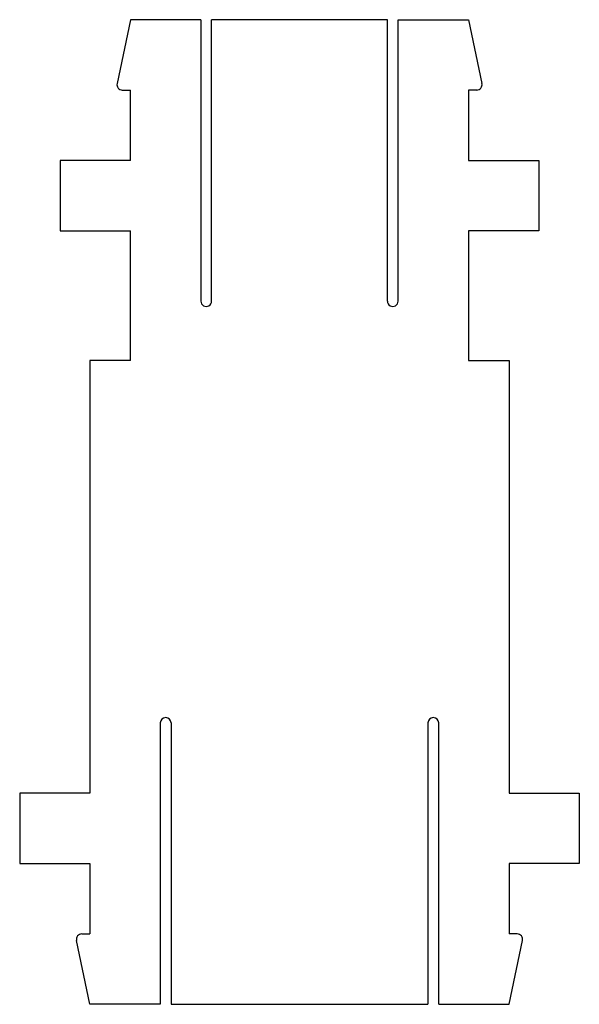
# Model space of a CAD drawing. Header units: millimetres. Extents: x -10.3 to 10.3, y -33.8 to 2.6.
import ezdxf

# ---------------------------------------------------------------- set-up
doc = ezdxf.new("R2010")
doc.units = ezdxf.units.MM
doc.layers.add('Shape2DView003', color=7, linetype='CONTINUOUS')

msp = doc.modelspace()

# ---------------------------------------------------------------- linework, layer by layer
at = {"layer": 'Shape2DView003'}
for p, q in [((-6.25, 2.6), (-6.75, 0.241)), ((-3.65, 2.6), (-6.25, 2.6)), ((-3.65, 2.6), (-3.65, -7.8)), ((-3.25, -7.8), (-3.25, 2.6)), ((3.25, 2.6), (-3.25, 2.6)), ((3.25, -7.8), (3.25, 2.6)), ((3.65, -7.8), (3.65, 2.6)), ((3.65, 2.6), (6.25, 2.6)), ((6.25, 2.6), (6.75, 0.241)), ((-6.554, 0), (-6.25, 0)), ((-6.25, -2.6), (-6.25, 0)), ((6.25, 0), (6.25, -2.6)), ((6.554, 0), (6.25, 0)), ((-8.85, -2.6), (-8.85, -5.2)), ((-6.25, -2.6), (-8.85, -2.6)), ((6.25, -2.6), (8.85, -2.6)), ((8.85, -2.6), (8.85, -5.2)), ((-8.85, -5.2), (-6.25, -5.2)), ((-6.25, -10), (-6.25, -5.2)), ((8.85, -5.2), (6.25, -5.2)), ((6.25, -5.2), (6.25, -10)), ((-7.75, -10), (-7.75, -26)), ((-6.25, -10), (-7.75, -10)), ((6.25, -10), (7.75, -10)), ((7.75, -10), (7.75, -26)), ((-5.15, -23.4), (-5.15, -33.8)), ((-4.75, -23.4), (-4.75, -33.8)), ((4.75, -23.4), (4.75, -33.8)), ((5.15, -33.8), (5.15, -23.4)), ((-7.75, -26), (-10.35, -26)), ((-10.35, -26), (-10.35, -28.6)), ((7.75, -26), (10.35, -26)), ((10.35, -26), (10.35, -28.6)), ((-10.35, -28.6), (-7.75, -28.6)), ((-7.75, -28.6), (-7.75, -31.2)), ((10.35, -28.6), (7.75, -28.6)), ((7.75, -28.6), (7.75, -31.2)), ((-8.054, -31.2), (-7.75, -31.2)), ((8.054, -31.2), (7.75, -31.2)), ((-7.75, -33.8), (-8.25, -31.442)), ((7.75, -33.8), (8.25, -31.442)), ((-5.15, -33.8), (-7.75, -33.8)), ((-4.75, -33.8), (4.75, -33.8)), ((5.15, -33.8), (7.75, -33.8))]:
    msp.add_line(p, q, dxfattribs=at)
for centre, major_axis, start_param, end_param in [((-6.554, 0.2), (0.115, -0.163), -2.39518, -0.61548), ((6.554, 0.2), (0.115, -0.163), -0.61548, -5.11896), ((-3.45, -7.8), (-0.115, 0.163), 0.955317, 4.09691), ((3.45, -7.8), (-0.115, 0.163), 0.955317, 4.09691), ((-4.95, -23.4), (-0.115, 0.163), 4.09691, 0.955317), ((4.95, -23.4), (-0.115, 0.163), 4.09691, 0.955317), ((-8.054, -31.4), (0.115, -0.163), -3.75707, -1.97737), ((8.054, -31.4), (0.115, -0.163), -5.53677, -3.75707)]:
    msp.add_ellipse(centre, major_axis=major_axis, ratio=1, start_param=start_param, end_param=end_param, dxfattribs=at)

doc.saveas('drawing.dxf')
